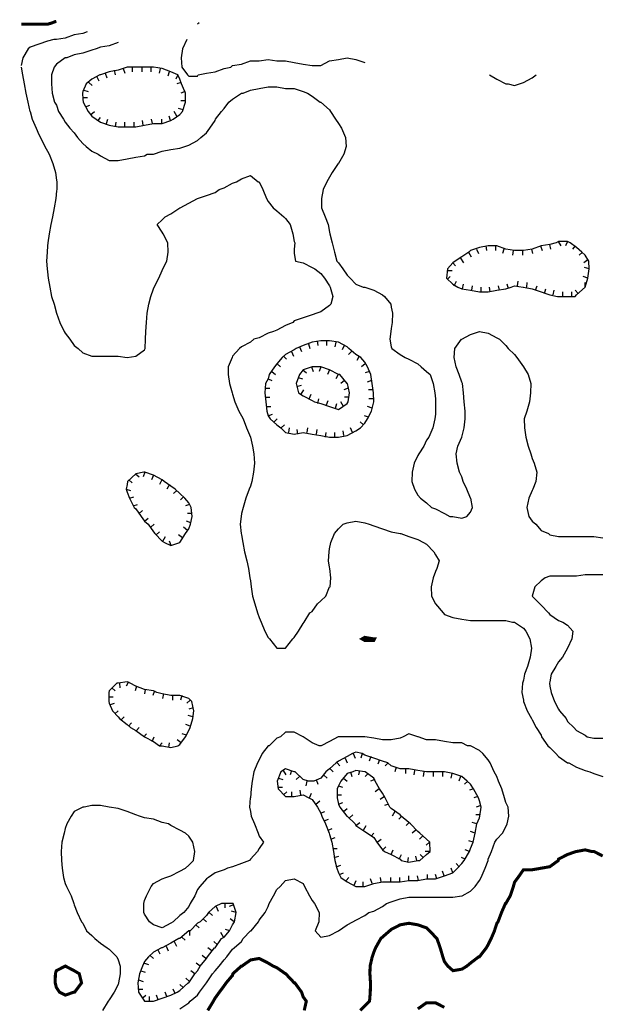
# Model space of a CAD drawing. Extents: x 628896 to 629881, y 4519193 to 4520125.
# Tile 10 of 13: x 629006 to 629196, y 4519803 to 4520125. Entities that reach past the tile are written whole.
import ezdxf

# ---------------------------------------------------------------- set-up
doc = ezdxf.new("R2010")
doc.units = 0

msp = doc.modelspace()

# ---------------------------------------------------------------- linework, layer by layer
at = {"layer": 'GSLAYER', "linetype": 'CONTINUOUS', "const_width": 1, "flags": 128}
for points in [[(629018, 4520124.5), (629016.6875, 4520124), (629015.125, 4520123.5), (629012.25, 4520123.5), (629009.4375, 4520123.5), (629006.5, 4520123.5)], [(629118.0625, 4519922.5), (629118.9375, 4519923), (629121.875, 4519922.5), (629122.125, 4519922.5), (629121.875, 4519922), (629118.9375, 4519922), (629118.0625, 4519922.5)], [(629117.5, 4519801), (629118.9375, 4519802.5), (629120.5, 4519804), (629120.75, 4519807), (629120.8125, 4519810), (629120.625, 4519813), (629120.6875, 4519815.5), (629121.375, 4519818.5), (629121.875, 4519820), (629122.5, 4519821.5), (629124.1875, 4519824.5), (629124.75, 4519825), (629127.0625, 4519827), (629127.625, 4519827.5), (629130.5625, 4519829), (629133.375, 4519829.5), (629136.3125, 4519829), (629139.125, 4519828), (629140.1875, 4519827), (629142.0625, 4519825), (629142.5625, 4519824.5), (629143.625, 4519821.5), (629144.5, 4519818.5), (629145, 4519817), (629146.125, 4519815.5), (629147.8125, 4519814), (629150.75, 4519814.5), (629152.375, 4519815.5), (629153.5625, 4519816.5), (629156.1875, 4519818.5), (629156.4375, 4519818.5), (629158.75, 4519821.5), (629159.3125, 4519822.5), (629160.3125, 4519824.5), (629161.375, 4519827), (629162.1875, 4519829.5), (629162.5625, 4519830), (629163.6875, 4519833), (629165, 4519836), (629165.125, 4519836), (629166.5625, 4519838.5), (629167.5625, 4519841.5), (629168, 4519843), (629169.125, 4519844.5), (629170.875, 4519847), (629173.75, 4519847), (629176.625, 4519847.5), (629179.5, 4519848), (629182.25, 4519850), (629182.375, 4519850.5), (629185.3125, 4519852), (629188.1875, 4519853), (629188.375, 4519853), (629191.0625, 4519853.5), (629193.125, 4519853), (629193.9375, 4519853), (629196.8125, 4519851.5)], [(629067.5625, 4519801), (629069.375, 4519804), (629069.9375, 4519805), (629071.375, 4519807), (629072.875, 4519809), (629073.5625, 4519810), (629075.6875, 4519812.5), (629075.75, 4519813), (629078.5625, 4519815.5), (629078.75, 4519815.5), (629081.5625, 4519817.5), (629084.375, 4519818), (629087.3125, 4519816.5), (629088.9375, 4519815.5), (629090.125, 4519815), (629093, 4519813), (629093.0625, 4519813), (629095.875, 4519810), (629096.0625, 4519810), (629098.25, 4519807), (629098.75, 4519805.5), (629099.8125, 4519804), (629099.125, 4519801)], [(629019, 4519807), (629018, 4519808.5), (629017.625, 4519810), (629017.6875, 4519813), (629018, 4519814), (629020.9375, 4519815.5), (629023.8125, 4519814), (629025.5, 4519813), (629026.25, 4519810), (629024, 4519807), (629023.8125, 4519807), (629020.9375, 4519806), (629019, 4519807)], [(629145, 4519802), (629142.0625, 4519803.5), (629139.125, 4519803.5), (629136.3125, 4519801.5)]]:
    msp.add_lwpolyline(points, dxfattribs=at)
at = {"layer": 'GSLAYER', "linetype": 'CONTINUOUS', "flags": 128}
for points in [[(629064.75, 4520124), (629064.1875, 4520123.5)], [(629028.0625, 4520121), (629026.6875, 4520120.5), (629023.8125, 4520120), (629020.9375, 4520119), (629018, 4520118.5), (629017.125, 4520118.5), (629015.125, 4520118), (629012.25, 4520117), (629009.4375, 4520116), (629008.8125, 4520115.5), (629007, 4520112.5), (629006.5, 4520110)], [(629038.1875, 4520117.5), (629035.3125, 4520116.5), (629032.4375, 4520116), (629031.0625, 4520115.5), (629029.5625, 4520115), (629026.6875, 4520114), (629023.8125, 4520113.5), (629021.4375, 4520112.5), (629020.9375, 4520112.5), (629018, 4520110.5), (629017.25, 4520109.5), (629016.375, 4520107), (629016.375, 4520104), (629016.6875, 4520101), (629017.4375, 4520098), (629018, 4520097), (629018.6875, 4520095), (629020.375, 4520092.5), (629020.9375, 4520091.5), (629022.375, 4520089.5), (629023.8125, 4520088), (629024.9375, 4520086.5), (629026.6875, 4520084.5), (629027.8125, 4520083.5), (629029.5625, 4520082), (629031.6875, 4520081), (629032.4375, 4520080.5), (629035.3125, 4520079), (629038.1875, 4520079), (629041.125, 4520079.5), (629044, 4520080), (629046.875, 4520080.5), (629047.6875, 4520081), (629049.75, 4520081), (629052.625, 4520082), (629055.5, 4520082.5), (629058.4375, 4520083), (629060.0625, 4520083.5), (629061.3125, 4520084), (629064.1875, 4520085.5), (629065.3125, 4520086.5), (629067.125, 4520088), (629068.1875, 4520089.5), (629069.9375, 4520092), (629070.125, 4520092.5), (629072.0625, 4520095), (629072.875, 4520096), (629074.5, 4520098), (629075.6875, 4520099), (629078.5625, 4520101), (629079.125, 4520101), (629081.5625, 4520102), (629084.375, 4520102.5), (629087.3125, 4520103), (629090.125, 4520103), (629093, 4520102.5), (629095.875, 4520102.5), (629098.75, 4520101.5), (629100.25, 4520101), (629101.6875, 4520100), (629104.375, 4520098), (629104.5625, 4520098), (629107.4375, 4520095.5), (629107.6875, 4520095), (629109.375, 4520092.5), (629110.3125, 4520091), (629111.3125, 4520089.5), (629112.6875, 4520086.5), (629112.8125, 4520083.5), (629112.125, 4520081), (629110.3125, 4520078), (629110.25, 4520078), (629108.25, 4520075), (629107.4375, 4520073.5), (629106.5625, 4520072), (629105.375, 4520069.5), (629104.75, 4520066.5), (629104.8125, 4520063.5), (629105.9375, 4520060.5), (629107, 4520058), (629107.4375, 4520055.5), (629107.5, 4520055), (629108.25, 4520052), (629109, 4520049), (629109.8125, 4520046), (629110.3125, 4520045.5), (629111.8125, 4520043.5), (629113.1875, 4520041.5), (629114.125, 4520040.5), (629116.0625, 4520038.5), (629118.375, 4520037.5), (629118.9375, 4520037.5), (629121.875, 4520036.5), (629124.75, 4520035), (629125.375, 4520034.5), (629127.4375, 4520032), (629127.625, 4520031), (629128.0625, 4520029), (629127.875, 4520026), (629127.625, 4520024), (629127.4375, 4520023), (629127.1875, 4520020.5), (629127.625, 4520018), (629127.75, 4520017.5), (629130.5625, 4520015.5), (629132.1875, 4520014.5), (629133.375, 4520014), (629136.3125, 4520012.5), (629137.375, 4520011.5), (629139.125, 4520010), (629140.375, 4520009), (629141.375, 4520006), (629141.875, 4520003), (629142.0625, 4520001), (629142.125, 4520000), (629142.125, 4519997), (629142.0625, 4519996), (629141.875, 4519994.5), (629141.25, 4519991.5), (629139.875, 4519988.5), (629139.125, 4519987.5), (629138.3125, 4519985.5), (629136.625, 4519983), (629136.3125, 4519982.5), (629135.125, 4519980), (629134.4375, 4519977), (629134.375, 4519974), (629135.1875, 4519971.5), (629136.3125, 4519969.5), (629137.1875, 4519968.5), (629139.125, 4519967), (629140.75, 4519965.5), (629142.0625, 4519965), (629145, 4519963.5), (629146.75, 4519962.5), (629147.8125, 4519962.5), (629150.75, 4519962), (629152.3125, 4519962.5), (629153.5625, 4519964), (629154.25, 4519965.5), (629153.6875, 4519968.5), (629153.5625, 4519968.5), (629152.375, 4519971.5), (629151.125, 4519974), (629150.75, 4519975.5), (629149.9375, 4519977), (629149.1875, 4519980), (629148.875, 4519983), (629149.4375, 4519985.5), (629150.75, 4519988.5), (629150.75, 4519988.5), (629151.4375, 4519991.5), (629151.8125, 4519994.5), (629151.75, 4519997), (629151.5, 4520000), (629151.25, 4520003), (629150.875, 4520006), (629150.75, 4520006.5), (629149.875, 4520009), (629148.8125, 4520011.5), (629148.1875, 4520014.5), (629148.4375, 4520017.5), (629150.5625, 4520020.5), (629150.75, 4520020.5), (629153.5625, 4520022), (629156.4375, 4520023), (629159.3125, 4520022.5), (629162.1875, 4520021), (629163, 4520020.5), (629165.125, 4520018.5), (629165.875, 4520017.5), (629168, 4520015.5), (629168.6875, 4520014.5), (629170.875, 4520011.5), (629170.9375, 4520011.5), (629172.375, 4520009), (629173.25, 4520006), (629173.1875, 4520003), (629172.8125, 4520000), (629171.9375, 4519997), (629171.125, 4519994.5), (629171.25, 4519991.5), (629171.6875, 4519988.5), (629172.4375, 4519985.5), (629173.3125, 4519983), (629173.75, 4519981.5), (629174.4375, 4519980), (629175.25, 4519977), (629174.875, 4519974), (629173.9375, 4519971.5), (629173.75, 4519971), (629172.625, 4519968.5), (629171.9375, 4519965.5), (629172.625, 4519962.5), (629173.75, 4519961), (629174.875, 4519960), (629176.625, 4519958), (629179.0625, 4519957), (629179.5, 4519956.5), (629182.375, 4519956), (629185.3125, 4519956), (629188.1875, 4519956), (629191.0625, 4519956), (629193.9375, 4519956), (629196.8125, 4519955.5)], [(629060.6875, 4520118.5), (629059.3125, 4520115.5), (629058.875, 4520112.5), (629059.125, 4520109.5), (629060.875, 4520107), (629061.3125, 4520106.5), (629064.1875, 4520106.5), (629064.375, 4520107)], [(629064.375, 4520107), (629067.125, 4520107.5), (629069.9375, 4520108), (629072.875, 4520109), (629075.125, 4520109.5), (629075.6875, 4520110), (629078.5625, 4520110.5), (629081.5625, 4520111.5), (629084.375, 4520111.5), (629087.3125, 4520112), (629090.125, 4520111.5), (629093, 4520111.5), (629095.875, 4520111), (629098.75, 4520110.5), (629101.6875, 4520110), (629104.5625, 4520110), (629107.4375, 4520111.5), (629110.3125, 4520112), (629113.1875, 4520112.5), (629116.0625, 4520112), (629118.9375, 4520111)], [(629006.5, 4520109.5), (629006.875, 4520107), (629007.5, 4520104), (629008, 4520101), (629008.625, 4520098), (629009.3125, 4520095), (629009.4375, 4520095), (629010.125, 4520092.5), (629011.375, 4520089.5), (629012.25, 4520087.5), (629012.8125, 4520086.5), (629014.1875, 4520083.5), (629015.125, 4520082), (629015.6875, 4520081), (629016.8125, 4520078), (629017.6875, 4520075), (629018, 4520072.5), (629018.125, 4520072), (629018.125, 4520069.5), (629018, 4520069), (629017.8125, 4520066.5), (629017.3125, 4520063.5), (629016.75, 4520060.5), (629016.1875, 4520058), (629015.6875, 4520055), (629015.25, 4520052), (629015.125, 4520051), (629015, 4520049), (629014.8125, 4520046), (629015, 4520043.5), (629015.125, 4520042.5), (629015.375, 4520040.5), (629015.875, 4520037.5), (629016.4375, 4520034.5), (629017.25, 4520032), (629018, 4520029), (629019.1875, 4520026), (629020.5625, 4520023), (629020.9375, 4520022.5), (629022.4375, 4520020.5), (629023.8125, 4520018.5), (629025.125, 4520017.5), (629026.6875, 4520016), (629029.5625, 4520015), (629032.4375, 4520015), (629035.3125, 4520015), (629038.1875, 4520015), (629041.125, 4520014.5), (629044, 4520015), (629046.875, 4520017), (629047.0625, 4520017.5), (629047.1875, 4520020.5), (629047.3125, 4520023), (629047.5, 4520026), (629047.75, 4520029), (629048.25, 4520032), (629048.9375, 4520034.5), (629049.75, 4520037), (629050.0625, 4520037.5), (629051.5, 4520040.5), (629052.625, 4520043), (629052.875, 4520043.5), (629054.1875, 4520046), (629054.625, 4520049), (629054.4375, 4520052), (629052.9375, 4520055), (629052.625, 4520055.5), (629051, 4520058), (629052.625, 4520059.5), (629053.5625, 4520060.5), (629055.5, 4520061.5), (629058.4375, 4520063.5), (629058.5, 4520063.5), (629061.3125, 4520065), (629064.1875, 4520066.5), (629064.25, 4520066.5), (629067.125, 4520067.5), (629069.9375, 4520068.5), (629071.3125, 4520069.5), (629072.875, 4520070), (629075.6875, 4520071.5), (629077, 4520072), (629078.5625, 4520073), (629081.5625, 4520074), (629084.0625, 4520072), (629084.375, 4520072), (629085.5625, 4520069.5), (629086.8125, 4520066.5), (629087.3125, 4520065.5), (629088.9375, 4520063.5), (629090.125, 4520062.5), (629092.5, 4520060.5), (629093, 4520060), (629094.5, 4520058), (629095.375, 4520055), (629095.875, 4520052.5), (629096, 4520052), (629095.875, 4520050), (629095.8125, 4520049), (629095.875, 4520048.5), (629096.3125, 4520046), (629098.75, 4520045.5), (629101.6875, 4520044), (629102.5625, 4520043.5), (629104.5625, 4520042), (629105.75, 4520040.5), (629107.4375, 4520038), (629107.625, 4520037.5), (629108.5, 4520034.5), (629107.8125, 4520032), (629107.4375, 4520031.5), (629104.5625, 4520029.5), (629103.25, 4520029), (629101.6875, 4520028.5), (629098.75, 4520027.5), (629095.875, 4520026.5), (629095.4375, 4520026), (629093, 4520025), (629090.125, 4520023.5), (629089.125, 4520023), (629087.3125, 4520022.5), (629084.375, 4520021), (629082.6875, 4520020.5), (629081.5625, 4520019.5), (629078.5625, 4520018), (629077.9375, 4520017.5), (629075.6875, 4520015), (629075.5, 4520014.5), (629074.25, 4520011.5), (629074.25, 4520009), (629074.6875, 4520006), (629075.5, 4520003), (629075.6875, 4520002.5), (629076.375, 4520000), (629077.75, 4519997), (629078.5625, 4519995.5), (629079.125, 4519994.5), (629080.25, 4519991.5), (629081.5625, 4519988.5), (629082.25, 4519985.5), (629082.6875, 4519983), (629082.8125, 4519980), (629082.5, 4519977), (629081.9375, 4519974), (629081.5625, 4519972.5), (629081.0625, 4519971.5), (629080.0625, 4519968.5), (629079.125, 4519965.5), (629078.5625, 4519963.5), (629078.4375, 4519962.5), (629078.125, 4519960), (629078.5, 4519957), (629078.5625, 4519956.5), (629079, 4519954), (629079.625, 4519951), (629080.3125, 4519948), (629080.875, 4519945.5), (629081.375, 4519942.5), (629081.5625, 4519941.5), (629081.75, 4519939.5), (629082.25, 4519936.5), (629082.9375, 4519934), (629083.875, 4519931), (629084.375, 4519929.5), (629085, 4519928), (629086.25, 4519925), (629087.3125, 4519923), (629087.8125, 4519922.5), (629090.125, 4519919.5), (629093, 4519919.5), (629095.4375, 4519922.5), (629095.875, 4519923), (629097.25, 4519925), (629098.75, 4519927.5), (629099.125, 4519928), (629100.9375, 4519931), (629101.6875, 4519931.5), (629103.5, 4519934), (629104.5625, 4519935), (629106.25, 4519936.5), (629107.4375, 4519939.5), (629107.625, 4519939.5), (629107.875, 4519942.5), (629107.5, 4519945.5), (629107.4375, 4519946), (629107.125, 4519948), (629107.25, 4519951), (629107.4375, 4519952), (629107.8125, 4519954), (629109.0625, 4519957), (629110.3125, 4519958.5), (629111.875, 4519960), (629113.1875, 4519960.5), (629116.0625, 4519961), (629118.9375, 4519960.5), (629120.375, 4519960), (629121.875, 4519959.5), (629124.75, 4519958.5), (629127.625, 4519957.5), (629130.5625, 4519957), (629130.75, 4519957), (629133.375, 4519956), (629136.3125, 4519955), (629138.125, 4519954), (629139.125, 4519953.5), (629141.5625, 4519951), (629142.0625, 4519950), (629143.3125, 4519948), (629142.5625, 4519945.5), (629142.0625, 4519944.5), (629141.3125, 4519942.5), (629140.6875, 4519939.5), (629140.8125, 4519936.5), (629142.0625, 4519934), (629142.0625, 4519934), (629144.625, 4519931), (629145, 4519930.5), (629147.8125, 4519929.5), (629150.75, 4519929), (629153.5625, 4519928.5), (629156.4375, 4519928.5), (629159.3125, 4519928.5), (629162.1875, 4519928.5), (629165.125, 4519928.5), (629167.25, 4519928), (629168, 4519928), (629170.875, 4519926), (629171.625, 4519925), (629173, 4519922.5), (629173.5, 4519919.5), (629173.125, 4519916.5), (629172.25, 4519913.5), (629171.25, 4519911), (629170.875, 4519909), (629170.5625, 4519908), (629170.375, 4519905), (629170.875, 4519902.5), (629170.9375, 4519902), (629172.125, 4519899), (629173.5625, 4519896.5), (629173.75, 4519896), (629175.0625, 4519893.5), (629176.625, 4519891), (629176.8125, 4519890.5), (629178.8125, 4519887.5), (629179.5, 4519887), (629181.5, 4519885), (629182.375, 4519884), (629185.3125, 4519882), (629185.6875, 4519882), (629188.1875, 4519880.5), (629191.0625, 4519879.5), (629192.625, 4519879), (629193.9375, 4519878.5), (629196.8125, 4519877.5)], [(629056.1875, 4520092.5), (629058.4375, 4520094), (629059.3125, 4520095), (629060.25, 4520098), (629060.3125, 4520101), (629059, 4520104), (629058.4375, 4520105.5), (629057.75, 4520107), (629055.5, 4520108), (629052.625, 4520109), (629049.75, 4520109.5), (629047.75, 4520109.5), (629046.875, 4520109.5), (629044.6875, 4520109.5), (629044, 4520109.5), (629041.125, 4520109.5), (629038.1875, 4520108.5), (629035.3125, 4520108), (629032.4375, 4520107), (629032.1875, 4520107), (629029.5625, 4520105.5), (629027.8125, 4520104), (629026.6875, 4520101.5), (629026.5625, 4520101), (629026.6875, 4520099), (629026.8125, 4520098), (629028.375, 4520095), (629029.5625, 4520093.5), (629031.0625, 4520092.5), (629032.4375, 4520091.5), (629035.3125, 4520090.5), (629038.1875, 4520090), (629041.125, 4520090), (629044, 4520090), (629046.875, 4520090.5), (629049.75, 4520091), (629052.625, 4520091), (629055.5, 4520092), (629056.1875, 4520092.5)], [(629034, 4520107.5), (629034.5, 4520106)], [(629036.9375, 4520108.5), (629037.25, 4520107)], [(629039.875, 4520109), (629040.375, 4520107.5)], [(629042.8125, 4520109.5), (629042.8125, 4520108)], [(629045.9375, 4520109.5), (629045.9375, 4520108)], [(629048.9375, 4520109.5), (629048.9375, 4520108)], [(629051.9375, 4520109), (629051.6875, 4520107.5)], [(629054.875, 4520108), (629054.4375, 4520106.5)], [(629028.6875, 4520104.5), (629029.6875, 4520103.5)], [(629031.1875, 4520106.5), (629031.9375, 4520105)], [(629057.75, 4520107), (629057.0625, 4520105.5)], [(629058.875, 4520104.5), (629057.4375, 4520104)], [(629159.8125, 4520107), (629162.1875, 4520105.5), (629165.125, 4520104), (629165.875, 4520104), (629168, 4520103.5), (629169.5625, 4520104)], [(629169.5625, 4520104), (629170.875, 4520104.5), (629173.75, 4520106), (629175.0625, 4520107)], [(629027, 4520102), (629028.375, 4520101.5)], [(629060.1875, 4520101.5), (629058.75, 4520101)], [(629026.6875, 4520099.5), (629028.1875, 4520099.5)], [(629060.25, 4520098.5), (629058.75, 4520098.5)], [(629027.5625, 4520096.5), (629028.9375, 4520097)], [(629029.25, 4520094), (629030.4375, 4520095)], [(629057.4375, 4520093.5), (629056.5625, 4520095)], [(629059.5, 4520095.5), (629058, 4520096)], [(629031.6875, 4520092), (629032.5, 4520093)], [(629034.375, 4520091), (629034.875, 4520092.5)], [(629037.375, 4520090), (629037.625, 4520091.5)], [(629040.375, 4520090), (629040.375, 4520091.5)], [(629043.5, 4520090), (629043.5, 4520091.5)], [(629046.4375, 4520090.5), (629046.1875, 4520092)], [(629049.4375, 4520091), (629049.1875, 4520092.5)], [(629052.5, 4520091), (629052.5, 4520092.5)], [(629055.375, 4520092), (629054.875, 4520093.5)], [(629187.75, 4520034.5), (629188.1875, 4520035), (629191.0625, 4520037.5), (629191.125, 4520037.5), (629191.9375, 4520040.5), (629192.4375, 4520043.5), (629192.25, 4520046), (629191.0625, 4520048), (629189.9375, 4520049), (629188.1875, 4520050.5), (629186.1875, 4520052), (629185.3125, 4520052.5), (629182.375, 4520052.5), (629181.5625, 4520052), (629179.5, 4520051.5), (629176.625, 4520051), (629173.75, 4520050), (629170.875, 4520049.5), (629168, 4520049.5), (629165.125, 4520050), (629162.1875, 4520051), (629159.3125, 4520051), (629156.4375, 4520050.5), (629153.5625, 4520049.5), (629153, 4520049), (629150.75, 4520047.5), (629148.5, 4520046), (629147.8125, 4520045.5), (629146.0625, 4520043.5), (629145.6875, 4520040.5), (629147.8125, 4520038.5), (629149.375, 4520037.5), (629150.75, 4520037), (629153.5625, 4520036.5), (629156.4375, 4520036), (629159.3125, 4520036), (629162.1875, 4520036.5), (629165.125, 4520037), (629166.875, 4520037.5), (629168, 4520038), (629170.8125, 4520037.5), (629170.875, 4520037.5), (629173.75, 4520037), (629176.625, 4520036), (629179.5, 4520035), (629182, 4520034.5), (629182.375, 4520034.5), (629185.3125, 4520034.5), (629187.75, 4520034.5)], [(629182.25, 4520052.5), (629183.0625, 4520051)], [(629185.3125, 4520052.5), (629184.625, 4520051)], [(629155.5625, 4520050), (629156.125, 4520048.5)], [(629158.5625, 4520051), (629158.8125, 4520049.5)], [(629161.6875, 4520051), (629161.6875, 4520049.5)], [(629164.5, 4520050), (629164, 4520048.5)], [(629167.5, 4520049.5), (629167.25, 4520048)], [(629170.5625, 4520049.5), (629170.5625, 4520048)], [(629173.5625, 4520050), (629173.8125, 4520048.5)], [(629176.4375, 4520051), (629177, 4520049.5)], [(629179.4375, 4520051.5), (629179.75, 4520050)], [(629187.8125, 4520051), (629186.875, 4520050)], [(629150.3125, 4520047), (629151.25, 4520045.5)], [(629152.875, 4520049), (629153.75, 4520047.5)], [(629190.1875, 4520049), (629189.125, 4520048)], [(629192, 4520046.5), (629190.6875, 4520045.5)], [(629146, 4520043), (629147.5, 4520043)], [(629147.8125, 4520045.5), (629148.6875, 4520044.5)], [(629192.4375, 4520043.5), (629190.875, 4520044)], [(629145.9375, 4520040), (629146.9375, 4520041)], [(629191.9375, 4520040.5), (629190.375, 4520041)], [(629148.1875, 4520038), (629149, 4520039.5)], [(629150.9375, 4520037), (629151.25, 4520038.5)], [(629153.9375, 4520036.5), (629154.1875, 4520038)], [(629157, 4520036), (629157, 4520037.5)], [(629160, 4520036), (629159.75, 4520037.5)], [(629163, 4520036.5), (629162.75, 4520038)], [(629166, 4520037), (629165.5625, 4520038.5)], [(629168.875, 4520038), (629169.125, 4520039.5)], [(629171.9375, 4520037.5), (629172.125, 4520039)], [(629174.8125, 4520036.5), (629175.3125, 4520038)], [(629177.75, 4520035.5), (629178.25, 4520037)], [(629180.625, 4520035), (629180.9375, 4520036.5)], [(629188.8125, 4520035.5), (629187.8125, 4520036.5)], [(629191.125, 4520037.5), (629191.125, 4520039)], [(629183.75, 4520034.5), (629183.75, 4520036)], [(629186.6875, 4520034.5), (629186.6875, 4520036)], [(629117.5, 4519991.5), (629118.9375, 4519993), (629119.875, 4519994.5), (629121.1875, 4519997), (629121.875, 4520000), (629121.75, 4520003), (629121.375, 4520006), (629120.875, 4520009), (629119.8125, 4520011.5), (629118.9375, 4520013), (629117.625, 4520014.5), (629116.0625, 4520015.5), (629113.6875, 4520017.5), (629113.1875, 4520018), (629110.3125, 4520019.5), (629107.4375, 4520020), (629104.5625, 4520020), (629101.6875, 4520019.5), (629098.75, 4520018.5), (629096.5, 4520017.5), (629095.875, 4520017), (629093, 4520015.5), (629091.875, 4520014.5), (629090.125, 4520012.5), (629089.4375, 4520011.5), (629087.6875, 4520009), (629087.3125, 4520007.5), (629086.4375, 4520006), (629086.25, 4520003), (629086.5625, 4520000), (629086.9375, 4519997), (629087.3125, 4519995.5), (629088, 4519994.5), (629090.125, 4519992.5), (629091.5, 4519991.5), (629093, 4519990), (629095.875, 4519989.5), (629098.75, 4519990), (629101.6875, 4519989.5), (629104.5625, 4519989), (629107.4375, 4519988.5), (629110.3125, 4519988.5), (629113.1875, 4519989), (629116.0625, 4519990.5), (629117.5, 4519991.5)], [(629097.5625, 4520018), (629098.25, 4520016.5)], [(629100.5, 4520019), (629100.9375, 4520017.5)], [(629103.375, 4520020), (629103.625, 4520018.5)], [(629106.375, 4520020), (629106.375, 4520018.5)], [(629109.4375, 4520019.5), (629109.1875, 4520018)], [(629112.1875, 4520018.5), (629111.5, 4520017)], [(629092.3125, 4520015), (629093.375, 4520014)], [(629094.9375, 4520016.5), (629095.625, 4520015)], [(629114.625, 4520016.5), (629113.625, 4520015.5)], [(629117.0625, 4520015), (629116.3125, 4520013.5)], [(629090.25, 4520012.5), (629091.375, 4520011.5)], [(629113.5, 4520000), (629113.9375, 4520003), (629113.25, 4520006), (629113.1875, 4520006), (629110.8125, 4520009), (629110.3125, 4520009), (629107.4375, 4520010.5), (629104.5625, 4520011.5), (629101.6875, 4520011.5), (629098.75, 4520010.5), (629097.5625, 4520009), (629096.5, 4520006), (629097.25, 4520003), (629098.75, 4520002), (629101.6875, 4520000.5), (629102.5, 4520000), (629104.5625, 4519999.5), (629107.4375, 4519998.5), (629110.3125, 4519997.5), (629113.1875, 4519999.5), (629113.5, 4520000)], [(629101.5625, 4520011.5), (629102.0625, 4520010)], [(629104.5625, 4520011.5), (629104.0625, 4520010)], [(629119.125, 4520012.5), (629117.875, 4520011.5)], [(629087.3125, 4520007.5), (629088.5625, 4520007)], [(629088.5, 4520010), (629089.75, 4520009)], [(629097.125, 4520008), (629098.5625, 4520007.5)], [(629098.6875, 4520010.5), (629099.875, 4520009.5)], [(629107.4375, 4520010.5), (629106.75, 4520009)], [(629110.25, 4520009), (629109.5, 4520007.5)], [(629120.5, 4520010), (629119.125, 4520009.5)], [(629086.4375, 4520004.5), (629087.875, 4520004.5)], [(629096.75, 4520005), (629098.25, 4520005.5)], [(629112.3125, 4520007), (629111.125, 4520006)], [(629113.5625, 4520004.5), (629112.0625, 4520004)], [(629121.1875, 4520007), (629119.6875, 4520006.5)], [(629086.4375, 4520001.5), (629087.875, 4520001.5)], [(629098.125, 4520002.5), (629099, 4520004)], [(629100.75, 4520001), (629101.4375, 4520002.5)], [(629103.625, 4519999.5), (629103.9375, 4520001)], [(629113.75, 4520001.5), (629112.3125, 4520001.5)], [(629121.625, 4520004), (629120.125, 4520004)], [(629121.875, 4520001), (629120.3125, 4520001)], [(629086.6875, 4519998.5), (629088.1875, 4519998.5)], [(629106.4375, 4519999), (629106.9375, 4520000.5)], [(629109.375, 4519998), (629109.8125, 4519999.5)], [(629111.9375, 4519998.5), (629111.125, 4520000)], [(629121.375, 4519998), (629119.8125, 4519998.5)], [(629087.3125, 4519995.5), (629088.75, 4519996)], [(629089.25, 4519993.5), (629090.3125, 4519994.5)], [(629120.1875, 4519995), (629118.8125, 4519995.5)], [(629091.625, 4519991.5), (629092.6875, 4519992.5)], [(629094.0625, 4519990), (629094.3125, 4519991.5)], [(629100.0625, 4519990), (629100.3125, 4519991.5)], [(629114.9375, 4519990), (629114.25, 4519991.5)], [(629118.5625, 4519992.5), (629117.4375, 4519993.5)], [(629097.0625, 4519989.5), (629096.8125, 4519991)], [(629103.125, 4519989.5), (629103.3125, 4519991)], [(629106.0625, 4519988.5), (629106.3125, 4519990)], [(629109.1875, 4519988.5), (629109.1875, 4519990)], [(629112.125, 4519989), (629111.875, 4519990.5)], [(629058.4375, 4519954), (629060.3125, 4519957), (629061.3125, 4519958.5), (629061.875, 4519960), (629062.5, 4519962.5), (629062.125, 4519965.5), (629061.3125, 4519967), (629060.0625, 4519968.5), (629058.4375, 4519970), (629056.875, 4519971.5), (629055.5, 4519972.5), (629053.25, 4519974), (629052.625, 4519974.5), (629049.75, 4519976), (629046.9375, 4519977), (629046.875, 4519977), (629046.625, 4519977), (629044, 4519976.5), (629041.3125, 4519974), (629041.125, 4519973), (629040.8125, 4519971.5), (629041.125, 4519970.5), (629041.9375, 4519968.5), (629043.5, 4519965.5), (629044, 4519965), (629045.75, 4519962.5), (629046.875, 4519961), (629048.0625, 4519960), (629049.75, 4519957.5), (629050.1875, 4519957), (629052.625, 4519954.5), (629053.375, 4519954), (629055.5, 4519953), (629058.4375, 4519954), (629058.4375, 4519954)], [(629043.9375, 4519976.5), (629045.0625, 4519975.5)], [(629046.9375, 4519977), (629046.4375, 4519975.5)], [(629049.8125, 4519976), (629049.125, 4519974.5)], [(629041.75, 4519974.5), (629042.8125, 4519973.5)], [(629052.5, 4519974.5), (629051.8125, 4519973)], [(629055, 4519973), (629054.125, 4519971.5)], [(629040.8125, 4519971.5), (629042.3125, 4519971)], [(629041.9375, 4519968.5), (629043.3125, 4519969)], [(629057.4375, 4519971), (629056.375, 4519970)], [(629059.625, 4519969), (629058.625, 4519968)], [(629043.1875, 4519966), (629044.5625, 4519966.5)], [(629061.5625, 4519966.5), (629060.25, 4519966)], [(629045.0625, 4519963.5), (629046.25, 4519964.5)], [(629062.4375, 4519963.5), (629060.875, 4519963.5)], [(629046.8125, 4519961), (629048, 4519962)], [(629048.875, 4519959), (629050.0625, 4519960)], [(629062.0625, 4519960.5), (629060.5625, 4519961)], [(629050.6875, 4519956.5), (629051.75, 4519957.5)], [(629052.875, 4519954.5), (629053.75, 4519956)], [(629059.3125, 4519955.5), (629057.9375, 4519956.5)], [(629060.875, 4519958), (629059.625, 4519959)], [(629055.5625, 4519953), (629055.0625, 4519954.5)], [(629196.8125, 4519943.5), (629193.9375, 4519943.5), (629191.0625, 4519943.5), (629188.1875, 4519943), (629185.3125, 4519943), (629182.375, 4519943), (629179.5, 4519943), (629177.9375, 4519942.5), (629176.625, 4519941.5), (629174.625, 4519939.5), (629173.75, 4519936.5), (629176.25, 4519934), (629176.625, 4519933.5), (629179.0625, 4519931), (629179.5, 4519930.5), (629182.375, 4519928.5), (629183.75, 4519928), (629185.3125, 4519927), (629187.0625, 4519925), (629186.6875, 4519922.5), (629185.3125, 4519919.5), (629185.3125, 4519919.5), (629183.625, 4519916.5), (629182.375, 4519915), (629181.5, 4519913.5), (629180, 4519911), (629179.5, 4519908.5), (629179.375, 4519908), (629179.5, 4519907), (629179.9375, 4519905), (629181, 4519902), (629182.375, 4519899.5), (629182.625, 4519899), (629184.8125, 4519896.5), (629185.3125, 4519895.5), (629187.375, 4519893.5), (629188.1875, 4519892.5), (629191.0625, 4519891), (629191.75, 4519890.5), (629193.9375, 4519890), (629196.8125, 4519890)], [(629057.75, 4519887.5), (629058.4375, 4519888), (629060.25, 4519890.5), (629061.3125, 4519892.5), (629061.75, 4519893.5), (629062.625, 4519896.5), (629063, 4519899), (629062.3125, 4519902), (629061.3125, 4519903), (629058.4375, 4519904), (629055.5, 4519904), (629052.625, 4519904.5), (629050.9375, 4519905), (629049.75, 4519905.5), (629046.875, 4519906), (629044, 4519907), (629042.125, 4519908), (629041.125, 4519908.5), (629038.1875, 4519908), (629037.8125, 4519908), (629035.3125, 4519905.5), (629035.125, 4519905), (629035.125, 4519902), (629035.3125, 4519901.5), (629036.375, 4519899), (629038.1875, 4519897), (629038.625, 4519896.5), (629041.125, 4519894.5), (629042.3125, 4519893.5), (629044, 4519892.5), (629046.8125, 4519890.5), (629046.875, 4519890.5), (629049.75, 4519889), (629051.8125, 4519887.5), (629052.625, 4519887.5), (629055.5, 4519887), (629057.75, 4519887.5)], [(629038.625, 4519908), (629038.8125, 4519906.5)], [(629041.5625, 4519908.5), (629040.875, 4519907)], [(629036.1875, 4519906.5), (629037.25, 4519905.5)], [(629044.25, 4519907), (629043.75, 4519905.5)], [(629047.125, 4519906), (629046.875, 4519904.5)], [(629050.125, 4519905.5), (629049.5625, 4519904)], [(629053.0625, 4519904.5), (629052.75, 4519903)], [(629035.125, 4519903.5), (629036.625, 4519903.5)], [(629035.6875, 4519901), (629037.0625, 4519901.5)], [(629056, 4519904), (629056, 4519902.5)], [(629059.0625, 4519904), (629058.625, 4519902.5)], [(629061.75, 4519902.5), (629060.6875, 4519901.5)], [(629037.125, 4519898), (629038.25, 4519899)], [(629062.8125, 4519900), (629061.3125, 4519899.5)], [(629039.1875, 4519896), (629040.1875, 4519897)], [(629041.625, 4519894), (629042.625, 4519895)], [(629062.625, 4519897), (629061.125, 4519897.5)], [(629058.4375, 4519801.5), (629061.3125, 4519803.5), (629061.8125, 4519804), (629064.1875, 4519806), (629064.875, 4519807), (629067.125, 4519810), (629067.125, 4519810), (629069.125, 4519813), (629069.9375, 4519814), (629071.3125, 4519815.5), (629072.875, 4519817.5), (629073.75, 4519818.5), (629075.6875, 4519821), (629076.1875, 4519821.5), (629078.5625, 4519823.5), (629079.1875, 4519824.5), (629081.5625, 4519827), (629081.75, 4519827), (629084.125, 4519830), (629084.375, 4519830.5), (629086.3125, 4519833), (629087.3125, 4519835), (629087.6875, 4519836), (629089.0625, 4519838.5), (629090.125, 4519840.5), (629091.25, 4519841.5), (629093, 4519843.5), (629095.875, 4519844), (629098.75, 4519842.5), (629099.1875, 4519841.5), (629100.875, 4519838.5), (629101.6875, 4519837), (629102.4375, 4519836), (629104.0625, 4519833), (629103.875, 4519830), (629102.6875, 4519827), (629104.5625, 4519825), (629107.4375, 4519825.5), (629110.3125, 4519827), (629113.1875, 4519829), (629115.0625, 4519830), (629116.0625, 4519830.5), (629118.9375, 4519832), (629120.3125, 4519833), (629121.875, 4519833.5), (629124.75, 4519835), (629126.0625, 4519836), (629127.625, 4519836.5), (629130.5625, 4519837.5), (629133.375, 4519838), (629136.3125, 4519838), (629139.125, 4519838), (629142.0625, 4519838), (629145, 4519838), (629147.8125, 4519838), (629150.75, 4519838.5), (629150.8125, 4519838.5), (629153.5625, 4519840), (629155.0625, 4519841.5), (629156.4375, 4519843.5), (629157, 4519844.5), (629158.375, 4519847.5), (629159.3125, 4519850), (629159.3125, 4519850.5), (629160.375, 4519853), (629161.5625, 4519856), (629162.1875, 4519857), (629164, 4519859), (629165.125, 4519861), (629165.5, 4519862), (629166.0625, 4519864.5), (629165.875, 4519867.5), (629165.125, 4519869), (629164.625, 4519870.5), (629163.8125, 4519873.5), (629162.75, 4519876), (629162.1875, 4519877.5), (629161.3125, 4519879), (629159.9375, 4519882), (629159.3125, 4519883), (629157.5625, 4519885), (629156.4375, 4519886), (629153.5625, 4519887.5), (629152.5625, 4519887.5), (629150.75, 4519888.5), (629147.8125, 4519888.5), (629145, 4519889), (629142.0625, 4519889.5), (629139.125, 4519889.5), (629136.375, 4519890.5), (629136.3125, 4519890.5), (629133.375, 4519891.5), (629131.5, 4519890.5), (629130.5625, 4519890), (629127.625, 4519889.5), (629124.75, 4519889.5), (629121.875, 4519890), (629118.9375, 4519890.5), (629116.0625, 4519890.5), (629115.125, 4519890.5), (629113.1875, 4519890.5), (629110.3125, 4519890.5), (629110.25, 4519890.5), (629107.4375, 4519889), (629104.6875, 4519887.5), (629104.5625, 4519887.5), (629104.0625, 4519887.5), (629101.6875, 4519888.5), (629098.8125, 4519890.5), (629098.75, 4519890.5), (629095.875, 4519892), (629093, 4519892), (629091.375, 4519890.5), (629090.125, 4519890), (629087.625, 4519887.5), (629087.3125, 4519887.5), (629085.375, 4519885), (629084.375, 4519883), (629083.8125, 4519882), (629082.6875, 4519879), (629082.125, 4519876), (629081.75, 4519873.5), (629081.5625, 4519870.5), (629081.4375, 4519870.5), (629081.1875, 4519867.5), (629081.5625, 4519866), (629081.8125, 4519864.5), (629082.875, 4519862), (629084.0625, 4519859), (629084.375, 4519858), (629085.8125, 4519856), (629084.375, 4519854), (629083.875, 4519853), (629081.5625, 4519850.5), (629081.1875, 4519850), (629078.5625, 4519849), (629075.6875, 4519848), (629074, 4519847.5), (629072.875, 4519847), (629069.9375, 4519846), (629067.75, 4519844.5), (629067.125, 4519844), (629064.9375, 4519841.5), (629064.1875, 4519840.5), (629063.3125, 4519838.5), (629061.75, 4519836), (629061.3125, 4519835), (629059.6875, 4519833), (629058.4375, 4519832), (629056.1875, 4519830), (629055.5, 4519829.5), (629052.625, 4519828), (629049.75, 4519829), (629048.4375, 4519830), (629046.875, 4519832.5), (629046.625, 4519833), (629046.625, 4519836), (629046.875, 4519837), (629047.5, 4519838.5), (629049.0625, 4519841.5), (629049.75, 4519842.5), (629052.625, 4519844), (629053.8125, 4519844.5), (629055.5, 4519845), (629058.4375, 4519846.5), (629060.25, 4519847.5), (629061.3125, 4519848.5), (629062.9375, 4519850), (629063.3125, 4519853), (629062.6875, 4519856), (629061.3125, 4519858), (629060.25, 4519859), (629058.4375, 4519860), (629055.5, 4519861.5), (629054.75, 4519862), (629052.625, 4519862.5), (629049.75, 4519863.5), (629046.875, 4519864), (629045.25, 4519864.5), (629044, 4519865), (629041.125, 4519866), (629038.1875, 4519867), (629035.3125, 4519867.5), (629035.25, 4519867.5), (629032.4375, 4519868), (629029.5625, 4519868), (629027.125, 4519867.5), (629026.6875, 4519867.5), (629023.8125, 4519866), (629022.875, 4519864.5), (629021.4375, 4519862), (629020.9375, 4519860.5), (629020.5625, 4519859), (629019.8125, 4519856), (629019.5625, 4519853), (629019.6875, 4519850), (629019.875, 4519847.5), (629020.375, 4519844.5), (629020.9375, 4519842.5), (629021.3125, 4519841.5), (629022.8125, 4519838.5), (629023.75, 4519836), (629023.8125, 4519835.5), (629024.8125, 4519833), (629026.25, 4519830), (629026.6875, 4519829.5), (629027.875, 4519827), (629029.5625, 4519825.5), (629030.625, 4519824.5), (629032.4375, 4519823), (629034.625, 4519821.5), (629035.3125, 4519821), (629037.8125, 4519818.5), (629038.1875, 4519817.5), (629038.9375, 4519815.5), (629038.875, 4519813), (629038.375, 4519810), (629038.1875, 4519809.5), (629036.9375, 4519807), (629035.3125, 4519804.5), (629034.9375, 4519804), (629033.125, 4519801)], [(629044.1875, 4519892.5), (629045.0625, 4519893.5)], [(629046.625, 4519890.5), (629047.5, 4519891.5)], [(629060.5625, 4519891), (629059.1875, 4519891.5)], [(629061.8125, 4519894), (629060.375, 4519894.5)], [(629049.3125, 4519889), (629050, 4519890.5)], [(629051.8125, 4519887.5), (629052.6875, 4519888.5)], [(629054.8125, 4519887), (629055.0625, 4519888.5)], [(629058.8125, 4519888.5), (629057.5625, 4519889.5)], [(629143.4375, 4519844.5), (629145, 4519845), (629147.8125, 4519846), (629149.25, 4519847.5), (629150.75, 4519849), (629151.5, 4519850), (629153.1875, 4519853), (629153.5625, 4519854), (629154.4375, 4519856), (629155.0625, 4519859), (629155.625, 4519862), (629156.4375, 4519864), (629156.625, 4519864.5), (629157, 4519867.5), (629156.4375, 4519869.5), (629156.125, 4519870.5), (629154.5625, 4519873.5), (629153.5625, 4519875), (629152.4375, 4519876), (629150.75, 4519877.5), (629147.8125, 4519878.5), (629145, 4519879), (629145, 4519879), (629142.0625, 4519879), (629139.125, 4519879), (629136.3125, 4519879.5), (629133.375, 4519880), (629130.5625, 4519880), (629127.625, 4519881), (629126.4375, 4519882), (629124.75, 4519882.5), (629121.875, 4519883.5), (629118.9375, 4519884.5), (629118.125, 4519885), (629116.0625, 4519885.5), (629114.9375, 4519885), (629113.1875, 4519884), (629110.3125, 4519882.5), (629109.625, 4519882), (629107.4375, 4519880), (629106.25, 4519879), (629104.5625, 4519877), (629102.3125, 4519876), (629101.6875, 4519876), (629100.5, 4519876), (629098.75, 4519876.5), (629096.125, 4519879), (629095.875, 4519879), (629093, 4519880), (629091.5, 4519879), (629090.25, 4519876), (629090.625, 4519873.5), (629093, 4519871), (629095.875, 4519871), (629098.75, 4519871.5), (629100.6875, 4519870.5), (629101.6875, 4519870), (629103.5, 4519867.5), (629104.5625, 4519865.5), (629104.875, 4519864.5), (629106.125, 4519862), (629107.3125, 4519859), (629107.4375, 4519858.5), (629108.1875, 4519856), (629108.6875, 4519853), (629109.1875, 4519850), (629109.75, 4519847.5), (629110.3125, 4519846), (629111.125, 4519844.5), (629113.1875, 4519843), (629116.0625, 4519841.5), (629118.9375, 4519841.5), (629121.875, 4519842.5), (629124.75, 4519843), (629127.625, 4519843), (629130.5625, 4519843), (629133.375, 4519843.5), (629136.3125, 4519843.5), (629139.125, 4519844), (629142.0625, 4519844), (629143.4375, 4519844.5)], [(629109.875, 4519882), (629110.75, 4519881)], [(629112.5, 4519883.5), (629113.1875, 4519882)], [(629115.1875, 4519885), (629115.8125, 4519883.5)], [(629118.0625, 4519885), (629117.6875, 4519883.5)], [(629120.875, 4519884), (629120.375, 4519882.5)], [(629123.8125, 4519883), (629123.25, 4519881.5)], [(629126.625, 4519882), (629125.625, 4519881)], [(629092.25, 4519879.5), (629093.125, 4519878)], [(629095, 4519879.5), (629094.5, 4519878)], [(629107.625, 4519880), (629108.5625, 4519879)], [(629137, 4519850), (629139.125, 4519852), (629140.3125, 4519853), (629140.1875, 4519856), (629139.125, 4519857), (629137, 4519859), (629136.3125, 4519859.5), (629133.9375, 4519862), (629133.375, 4519862.5), (629130.8125, 4519864.5), (629130.5625, 4519865), (629127.625, 4519867), (629127.1875, 4519867.5), (629125.625, 4519870.5), (629124.75, 4519872), (629123.8125, 4519873.5), (629122.3125, 4519876), (629121.875, 4519877), (629119.0625, 4519879), (629118.9375, 4519879), (629116.0625, 4519879.5), (629115, 4519879), (629113.1875, 4519878.5), (629111.125, 4519876), (629110.3125, 4519874.5), (629109.875, 4519873.5), (629109.875, 4519870.5), (629110.3125, 4519868.5), (629110.75, 4519867.5), (629113.0625, 4519864.5), (629113.1875, 4519864.5), (629115.8125, 4519862), (629116.0625, 4519861.5), (629118.9375, 4519859.5), (629119.8125, 4519859), (629121.875, 4519857.5), (629122.9375, 4519856), (629124.75, 4519853.5), (629125.375, 4519853), (629127.625, 4519852), (629130.5625, 4519850.5), (629130.8125, 4519850), (629133.375, 4519849.5), (629136.3125, 4519850), (629137, 4519850)], [(629114.3125, 4519879), (629114.75, 4519877.5)], [(629117.1875, 4519879.5), (629116.9375, 4519878)], [(629129.25, 4519880.5), (629128.75, 4519879)], [(629132.3125, 4519880), (629132.3125, 4519878.5)], [(629135.25, 4519879.5), (629135, 4519878)], [(629138.25, 4519879), (629138.0625, 4519877.5)], [(629141.3125, 4519879), (629141.3125, 4519877.5)], [(629144.375, 4519879), (629144.375, 4519877.5)], [(629090.6875, 4519877), (629092.125, 4519876.5)], [(629097.5625, 4519877.5), (629096.5, 4519876.5)], [(629100, 4519876), (629099.625, 4519874.5)], [(629103, 4519876.5), (629103.625, 4519875)], [(629105.4375, 4519878), (629106.625, 4519877)], [(629111.9375, 4519877), (629113.1875, 4519876)], [(629120, 4519878.5), (629119.125, 4519877.5)], [(629122.1875, 4519876.5), (629120.8125, 4519876)], [(629147.4375, 4519878.5), (629147.125, 4519877)], [(629150.25, 4519877.5), (629149.75, 4519876)], [(629152.625, 4519876), (629151.625, 4519875)], [(629090.5625, 4519874), (629092.0625, 4519874)], [(629092.3125, 4519871.5), (629093.4375, 4519872.5)], [(629095.125, 4519871), (629095.125, 4519872.5)], [(629098.0625, 4519871.5), (629097.8125, 4519873)], [(629110.3125, 4519874.5), (629111.6875, 4519874)], [(629123.6875, 4519873.5), (629122.375, 4519872.5)], [(629154.5625, 4519873.5), (629153.1875, 4519873)], [(629100.875, 4519870.5), (629101.5625, 4519872)], [(629102.9375, 4519868.5), (629104.1875, 4519869.5)], [(629109.875, 4519871.5), (629111.375, 4519871.5)], [(629110.3125, 4519868.5), (629111.8125, 4519869)], [(629125.375, 4519871), (629124, 4519870)], [(629156, 4519871), (629154.625, 4519870.5)], [(629104.5, 4519865.5), (629105.875, 4519866)], [(629111.9375, 4519866), (629113.1875, 4519867)], [(629126.75, 4519868.5), (629125.375, 4519868)], [(629128.75, 4519866), (629127.875, 4519864.5)], [(629156.875, 4519868), (629155.4375, 4519867.5)], [(629105.6875, 4519863), (629107.125, 4519863.5)], [(629113.9375, 4519864), (629115, 4519865)], [(629116, 4519861.5), (629117.375, 4519862.5)], [(629131.0625, 4519864.5), (629130.125, 4519863.5)], [(629133.5, 4519862.5), (629132.5, 4519861.5)], [(629155.625, 4519862), (629154.125, 4519862.5)], [(629156.6875, 4519865), (629155.25, 4519865)], [(629106.9375, 4519860), (629108.3125, 4519860.5)], [(629118.5, 4519860), (629119.375, 4519861.5)], [(629135.625, 4519860), (629134.4375, 4519859)], [(629155.0625, 4519859), (629153.5625, 4519859.5)], [(629107.8125, 4519857), (629109.25, 4519857.5)], [(629121, 4519858), (629121.9375, 4519859)], [(629123, 4519856), (629124.3125, 4519857)], [(629137.875, 4519858), (629136.8125, 4519857)], [(629154.4375, 4519856), (629153, 4519856.5)], [(629108.5, 4519854), (629109.9375, 4519854)], [(629124.875, 4519853.5), (629125.875, 4519854.5)], [(629127.625, 4519852), (629128.1875, 4519853.5)], [(629140.3125, 4519853), (629138.75, 4519853)], [(629140.125, 4519856), (629139, 4519855)], [(629153.25, 4519853), (629151.8125, 4519853.5)], [(629108.9375, 4519851), (629110.4375, 4519851.5)], [(629130.25, 4519850.5), (629130.9375, 4519852)], [(629133, 4519849.5), (629133.25, 4519851)], [(629135.9375, 4519850), (629135.6875, 4519851.5)], [(629138.0625, 4519851), (629137.0625, 4519852)], [(629151.8125, 4519850.5), (629150.5625, 4519851)], [(629109.5625, 4519848), (629111.125, 4519848.5)], [(629144.875, 4519845), (629144.375, 4519846.5)], [(629147.75, 4519846), (629147.25, 4519847.5)], [(629149.875, 4519848), (629148.8125, 4519849)], [(629110.625, 4519845.5), (629111.9375, 4519846)], [(629112.8125, 4519843.5), (629113.6875, 4519844.5)], [(629115.4375, 4519842), (629116.125, 4519843.5)], [(629121.375, 4519842.5), (629120.8125, 4519844)], [(629124.3125, 4519843), (629124.0625, 4519844.5)], [(629127.4375, 4519843), (629127.4375, 4519844.5)], [(629130.375, 4519843), (629130.375, 4519844.5)], [(629133.375, 4519843.5), (629133.375, 4519845)], [(629136.5, 4519843.5), (629136.1875, 4519845)], [(629139.4375, 4519844), (629139.4375, 4519845.5)], [(629142.5625, 4519844), (629142.0625, 4519845.5)], [(629118.4375, 4519841.5), (629118.4375, 4519843)], [(629049.8125, 4519804), (629052.625, 4519805), (629055.5, 4519806), (629057.5, 4519807), (629058.4375, 4519807.5), (629061.1875, 4519810), (629061.3125, 4519810), (629063.3125, 4519813), (629064.1875, 4519814), (629065.125, 4519815.5), (629067.125, 4519818), (629067.4375, 4519818.5), (629069.8125, 4519821.5), (629069.9375, 4519821.5), (629072.0625, 4519824.5), (629072.875, 4519825), (629074.6875, 4519827), (629075.6875, 4519829), (629076.3125, 4519830), (629076.875, 4519833), (629075.875, 4519836), (629075.6875, 4519836), (629072.875, 4519836), (629072, 4519836), (629069.9375, 4519835), (629067.75, 4519833), (629067.125, 4519832), (629065.0625, 4519830), (629064.1875, 4519829.5), (629061.75, 4519827), (629061.3125, 4519827), (629058.4375, 4519824.5), (629058.125, 4519824.5), (629055.5, 4519823), (629052.625, 4519821.5), (629052.375, 4519821.5), (629049.75, 4519820), (629048.1875, 4519818.5), (629046.875, 4519817), (629046.25, 4519815.5), (629045.25, 4519813), (629044.6875, 4519810), (629044.875, 4519807), (629046.875, 4519804), (629047, 4519804), (629049.75, 4519804), (629049.8125, 4519804)], [(629070.3125, 4519835), (629071, 4519833.5)], [(629073.1875, 4519836), (629073.1875, 4519834.5)], [(629076, 4519835.5), (629074.5625, 4519835)], [(629076.875, 4519833), (629075.3125, 4519833.5)], [(629066, 4519831), (629067.125, 4519830)], [(629068, 4519833), (629069.0625, 4519832)], [(629076.1875, 4519830), (629074.875, 4519831)], [(629063.6875, 4519829), (629064.75, 4519828)], [(629074.75, 4519827), (629073.375, 4519827.5)], [(629059.125, 4519825), (629060.1875, 4519824)], [(629061.5625, 4519827), (629061.5625, 4519825.5)], [(629072.6875, 4519825), (629071.8125, 4519826.5)], [(629051.125, 4519821), (629051.875, 4519819.5)], [(629053.9375, 4519822), (629054.625, 4519820.5)], [(629056.5625, 4519823.5), (629057.3125, 4519822)], [(629068.875, 4519820.5), (629067.625, 4519821.5)], [(629070.75, 4519822.5), (629069.5625, 4519823.5)], [(629048.6875, 4519819), (629049.75, 4519818)], [(629066.9375, 4519818), (629065.75, 4519819)], [(629046.8125, 4519816.5), (629048.1875, 4519816)], [(629065.125, 4519815.5), (629063.8125, 4519816.5)], [(629044.875, 4519811), (629046.375, 4519810.5)], [(629045.625, 4519814), (629047.0625, 4519813.5)], [(629061.625, 4519810.5), (629060.375, 4519811.5)], [(629063.3125, 4519813), (629062.0625, 4519814)], [(629044.875, 4519808), (629046.3125, 4519808)], [(629056.9375, 4519806.5), (629056.25, 4519808)], [(629059.5, 4519808.5), (629058.4375, 4519809.5)], [(629046.0625, 4519805), (629047.3125, 4519806)], [(629048.4375, 4519804), (629048.4375, 4519805.5)], [(629051.3125, 4519804.5), (629050.75, 4519806)], [(629054.125, 4519805.5), (629053.625, 4519807)]]:
    msp.add_lwpolyline(points, dxfattribs=at)

doc.saveas('drawing.dxf')
